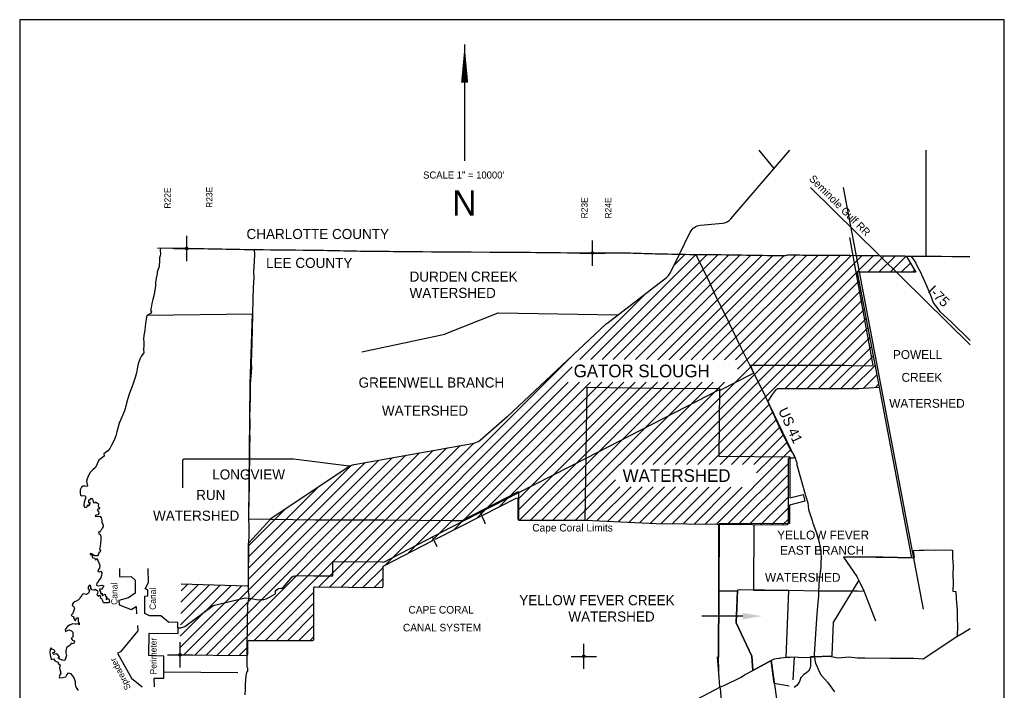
# Model space of a CAD drawing. Extents: x 142553 to 220553, y 797611 to 905038.
# Tile 2 of 2: x 142553 to 220553, y 851912 to 905038. Entities that reach past the tile are written whole.
import ezdxf
from ezdxf.enums import TextEntityAlignment as Align

# ---------------------------------------------------------------- set-up
doc = ezdxf.new("R2010")
doc.units = 0
doc.header["$LTSCALE"] = 2000
doc.header["$PDMODE"] = 34
doc.header["$PDSIZE"] = 200
for name, pattern in [('DASHED', [0]), ('PHANTOM', [0]), ('STREAM', [0])]:
    doc.linetypes.add(name, pattern=pattern)
doc.layers.get('0').update_dxf_attribs({"linetype": 'CONTINUOUS'})
for name, color, linetype in [('BORDER', 1, 'CONTINUOUS'), ('CITY', 14, 'DASHED'), ('COUNTY', 15, 'PHANTOM'), ('MAJROADS', 9, 'CONTINUOUS'), ('RR', 12, 'CONTINUOUS'), ('TEXT', 7, 'CONTINUOUS'), ('TRUNKS', 5, 'STREAM'), ('WATER', 4, 'CONTINUOUS'), ('WSFILL', 13, 'CONTINUOUS'), ('WSHEDS', 3, 'CONTINUOUS')]:
    doc.layers.add(name, color=color, linetype=linetype)

# ---------------------------------------------------------------- blocks, each defined once
blk = doc.blocks.new('*X')
at = {"color": 0}
for p, q in [((187809, 878122), (196111, 886424)), ((188690, 878119), (196985, 886414)), ((189570, 878115), (197868, 886413)), ((190451, 878112), (198742, 886403)), ((191332, 878109), (199612, 886389)), ((192212, 878106), (200482, 886375)), ((192747, 869802), (209294, 886349)), ((193093, 878103), (201352, 886361)), ((193631, 869802), (210167, 886338)), ((193974, 878099), (202222, 886347)), ((194369, 885566), (195244, 886440)), ((194854, 878096), (203092, 886334)), ((195735, 878093), (204037, 886395)), ((196616, 878090), (204899, 886373)), ((197496, 878087), (205775, 886365)), ((198377, 878083), (206661, 886367)), ((199258, 878080), (207546, 886369)), ((199411, 877350), (208421, 886360)), ((209742, 885029), (211041, 886328)), ((210626, 885029), (211914, 886317)), ((211510, 885029), (212787, 886307)), ((212394, 885029), (213118, 885754)), ((213278, 885029), (213444, 885195)), ((194515, 869802), (209041, 884328)), ((186928, 878125), (192195, 883392)), ((195398, 869802), (209183, 883586)), ((196282, 869802), (209324, 882843)), ((203180, 875816), (209465, 882100)), ((204064, 875816), (209606, 881357)), ((204948, 875816), (209747, 880615)), ((205832, 875816), (209888, 879872)), ((206716, 875816), (210029, 879129)), ((168010, 860090), (186637, 878718)), ((207600, 875816), (210171, 878386)), ((168885, 860082), (186328, 877525)), ((208484, 875816), (210312, 877644)), ((209395, 875843), (210453, 876901)), ((171554, 861867), (186006, 876319)), ((173362, 862791), (186890, 876319)), ((175170, 863715), (187773, 876319)), ((176978, 864639), (188657, 876319)), ((178785, 865563), (189541, 876319)), ((180593, 866487), (190425, 876319)), ((182025, 867035), (191309, 876319)), ((182025, 866151), (192193, 876319)), ((182176, 865418), (193077, 876319)), ((183057, 865415), (193961, 876319)), ((183937, 865411), (194845, 876319)), ((184818, 865408), (195728, 876319)), ((190095, 869802), (196612, 876319)), ((190979, 869802), (197496, 876319)), ((191863, 869802), (198380, 876319)), ((210341, 875905), (210594, 876158)), ((197166, 869802), (201924, 874559)), ((198050, 869802), (202203, 873955)), ((198934, 869802), (202482, 873350)), ((199818, 869802), (202762, 872745)), ((200702, 869802), (203049, 872149)), ((166259, 860107), (177458, 871307)), ((167134, 860099), (178535, 871500)), ((200916, 869132), (203337, 871553)), ((157315, 854699), (173152, 870536)), ((158191, 854691), (174229, 870729)), ((159066, 854682), (175305, 870922)), ((161135, 855867), (176382, 871114)), ((197753, 865085), (203620, 870952)), ((155564, 854716), (170999, 870151)), ((156440, 854708), (172075, 870343)), ((160670, 860706), (169922, 869958)), ((160670, 861589), (168811, 869731)), ((185698, 865405), (190082, 869789)), ((198629, 865077), (203445, 869893)), ((203893, 870341), (203934, 870382)), ((199505, 865069), (203445, 869009)), ((186579, 865402), (189755, 868577)), ((160670, 862473), (166279, 868083)), ((187456, 865394), (190101, 868039)), ((188300, 865355), (190981, 868036)), ((189145, 865315), (191861, 868032)), ((189989, 865276), (192741, 868028)), ((190833, 865237), (193621, 868024)), ((191678, 865197), (194501, 868020)), ((192522, 865158), (195381, 868017)), ((193381, 865132), (196261, 868013)), ((194255, 865123), (197141, 868009)), ((195130, 865114), (198021, 868005)), ((196004, 865104), (198902, 868001)), ((196879, 865095), (199782, 867998)), ((200380, 865061), (203445, 868125)), ((201256, 865053), (203445, 867241)), ((160670, 863357), (163572, 866259)), ((202132, 865044), (203445, 866357)), ((203007, 865036), (203445, 865473)), ((169760, 860073), (171341, 861654)), ((170636, 860065), (171341, 860770)), ((155263, 855299), (160156, 860192)), ((155278, 856197), (159300, 860219)), ((155292, 857095), (158444, 860247)), ((155306, 857993), (157587, 860275)), ((155320, 858892), (156731, 860302)), ((155335, 859790), (155875, 860330)), ((162019, 855867), (165852, 859700)), ((162903, 855867), (165852, 858817)), ((163786, 855867), (165852, 857933)), ((164670, 855867), (165852, 857049)), ((165554, 855867), (165852, 856165)), ((159941, 854674), (160617, 855350))]:
    blk.add_line(p, q, dxfattribs=at)
blk = doc.blocks.new('TICK')
at = {"color": 0}
for points in [[(0, -500), (0, 500)], [(-500, 0), (500, 0)]]:
    blk.add_lwpolyline(points, dxfattribs=at)
blk.add_point((0, 0), dxfattribs=at)

msp = doc.modelspace()

# ---------------------------------------------------------------- linework, layer by layer
at = {"layer": 'BORDER', "color": 0}
msp.add_lwpolyline([(142553, 799038), (220553, 799038), (220553, 905038), (142553, 905038)], close=True, dxfattribs=at)
at = {"layer": 'CITY', "color": 0}
for points in [[(152704, 881643), (160973, 881731), (160774, 876172), (160681, 865499), (165967, 865414), (171400, 865413), (176785, 865354), (177602, 865377), (182078, 867657), (182075, 865402), (187348, 865388), (187499, 875932), (192795, 875851), (197979, 875822), (197937, 870471), (203574, 870421), (203567, 867149), (204626, 867424), (204750, 866898), (203543, 866570), (203524, 865133), (197957, 865112), (197910, 854551)], [(197812, 854555), (197936, 852931)], [(197936, 852931), (197992, 852199), (198053, 852074), (198292, 849171), (198917, 849133), (198901, 846308), (198209, 846286), (198188, 844578), (198203, 843667), (198159, 838439), (197941, 834826), (197859, 833638), (200316, 833537)]]:
    msp.add_lwpolyline(points, dxfattribs=at)
at = {"layer": 'COUNTY', "color": 0, "const_width": 100}
for points in [[(194805, 886449), (193006, 886483), (190661, 886554), (187671, 886546), (184101, 886586), (183864, 886586), (182227, 886609), (176874, 886630), (172180, 886671), (171346, 886686), (170022, 886688), (166187, 886765), (160893, 886819), (154508, 886938), (153463, 886938)], [(212808, 886306), (208887, 886354), (208291, 886361), (207917, 886369), (205273, 886364), (203468, 886409), (203133, 886333), (198116, 886413), (197109, 886415), (196675, 886413), (194805, 886449)], [(217840, 886265), (214022, 886292), (212808, 886306)]]:
    msp.add_lwpolyline(points, dxfattribs=at)
at = {"layer": 'MAJROADS', "color": 0}
for points in [[(161147, 886850), (161139, 886834), (161144, 886431), (161115, 885912), (161083, 885024), (161089, 884622), (161049, 883810), (161026, 882938), (160999, 881673), (160932, 879403), (160895, 877820), (160909, 877426), (160816, 876203), (160806, 876052), (160805, 875885), (160801, 875374), (160798, 875005), (160794, 874469), (160775, 874142), (160763, 873715), (160785, 873203), (160781, 872759), (160761, 872307), (160783, 871913), (160770, 871218), (160767, 870908), (160733, 868503), (160711, 866702), (160690, 866174), (160685, 865562), (160697, 864875), (160682, 862940), (160671, 862546), (160647, 861516), (160651, 860979), (160645, 860234), (160658, 859714), (160666, 859588), (160706, 859446), (160714, 859353), (160688, 859186), (160687, 859144), (160627, 858876), (160592, 858684), (160583, 858609), (160590, 858508), (160585, 857745), (160574, 857394), (160581, 857285), (160584, 856598), (160566, 856447), (160554, 855936), (160555, 854863), (160555, 853799), (160580, 853749), (160604, 853690), (160594, 853480), (160594, 853405), (160560, 853380), (160526, 853288), (160492, 853230), (160474, 853046), (160427, 852367), (160424, 851965), (160396, 851546)], [(196126, 886440), (197215, 884170), (197817, 882875), (198106, 882336), (198684, 881159), (199699, 879007), (200698, 877005), (201301, 875861), (203644, 871000), (203942, 870412), (203983, 870328), (204024, 870243), (204049, 870134), (204114, 869924), (204121, 869773), (204816, 867355), (204995, 866759), (205042, 866231), (205148, 865912), (205230, 865676), (205337, 865374), (205386, 865164), (205747, 864181), (205780, 864022), (205829, 863954), (205837, 863828), (205877, 863602), (205983, 863165), (206023, 862922), (206029, 862687), (206053, 862495), (206024, 861984), (206022, 861632), (205897, 860669), (205832, 859773), (205846, 859404), (205756, 858575), (205673, 857579), (205513, 855167), (205520, 855066), (205485, 854882), (205501, 854740), (205525, 854564), (205540, 854329), (205605, 854060), (205745, 853707), (205844, 853497), (206034, 853110), (206557, 852553), (207105, 851787)], [(213139, 886311), (213314, 886126), (213413, 885966), (213537, 885739), (213669, 885453), (213893, 885082), (214445, 883855), (214758, 883090), (214807, 882931), (214873, 882763), (214947, 882586), (215104, 882359), (215436, 881912), (216360, 881067), (217840, 879612)], [(207809, 862449), (207817, 862449), (209133, 862473), (209418, 862488), (210373, 862456), (210934, 862468), (213297, 862400), (213448, 862425), (213351, 862978), (213821, 863025), (214215, 863014), (214408, 863038), (215069, 863016), (215799, 863036), (216452, 863006), (216456, 862402), (216493, 861774), (216471, 861070), (216508, 860441), (216478, 859779), (216713, 859744), (216742, 859149), (216819, 858235), (216815, 857674), (216835, 856986), (216821, 856207)], [(208914, 859778), (205832, 859773), (203476, 859827), (199656, 859865), (199421, 859833), (199339, 857806), (199310, 857379), (199301, 857270), (200563, 854621), (200643, 853473)], [(208914, 859778), (209389, 859790)], [(192525, 849251), (198077, 852176), (198355, 852300), (199700, 852952), (199970, 853151), (200643, 853473), (201897, 854167), (202359, 854398), (202477, 854423), (202770, 854462), (202846, 854487), (203282, 854542), (203710, 854564), (204765, 854523), (205525, 854564), (206702, 854609), (207396, 854486), (208210, 854564), (208930, 854492), (209500, 854496), (211502, 854456), (213396, 854458), (214133, 854419), (216802, 856176), (217282, 856457), (217840, 856809)], [(202087, 854263), (202497, 851228), (202859, 851228), (203268, 849155)]]:
    msp.add_lwpolyline(points, dxfattribs=at)
at = {"layer": 'RR', "color": 0}
for points in [[(205210, 891736), (217840, 879276)], [(207775, 891740), (214114, 858330)]]:
    msp.add_lwpolyline(points, dxfattribs=at)
at = {"layer": 'TEXT', "color": 0}
for p, q in [((177800, 903062), (177800, 893860)), ((199840, 857788), (196585, 857788))]:
    msp.add_line(p, q, dxfattribs=at)
msp.add_lwpolyline([(177800, 903062, 0, 560, 0), (177800, 900061, 560, 560, 0)], format="xyseb", dxfattribs=at)
msp.add_solid([(199840, 858038), (199840, 857538), (201340, 857788)], dxfattribs=at)
at = {"layer": 'TRUNKS', "color": 0}
for points in [[(155088, 856868), (155327, 856872), (155644, 856956), (157872, 858637), (160413, 859240), (160884, 859173), (161192, 859141), (161475, 859083), (161667, 859096), (161882, 859110), (162074, 859162), (162346, 859284), (162717, 859498), (162817, 859567), (162825, 859642), (162828, 859760), (162874, 859844), (162968, 859933), (163059, 859985), (163265, 860009), (163338, 860011), (163417, 860044), (164026, 860772), (164121, 860870), (164217, 860944), (164349, 860985), (164481, 861008), (165863, 860994), (166046, 860970), (167350, 860976), (167357, 862111), (171288, 862080), (171402, 862064), (176786, 864866), (182098, 867591), (187436, 870298), (197939, 875707), (198011, 875694), (198084, 875718), (200522, 876964), (200699, 877060), (200464, 877597), (200467, 877639), (200507, 877682), (201309, 877657), (207908, 877659), (209022, 877615), (210161, 877636), (208315, 887777)], [(179022, 866013), (179180, 865652), (179347, 865317), (179393, 865170), (179406, 865107)], [(175628, 863289), (175248, 864066)], [(150467, 861551), (150461, 860955), (150496, 860913), (151394, 860917), (151710, 860646), (151697, 859598), (151165, 859232), (150410, 859030), (150435, 858683), (151390, 858312), (151785, 858552), (151808, 857961)], [(153226, 852192), (153218, 852864), (153977, 852887), (153981, 854622), (152779, 854666), (152806, 856442), (155095, 856425), (155082, 857284), (154330, 857312), (153724, 857815), (152841, 857813), (152472, 857998), (152472, 859377), (152693, 859401), (152697, 859862), (152504, 859942), (152757, 860463), (152720, 861551)], [(151879, 857034), (151913, 856622), (150545, 854953), (150303, 854849), (151402, 852873), (152257, 852192)], [(153978, 853375), (159827, 853326)]]:
    msp.add_lwpolyline(points, dxfattribs=at)
at = {"layer": 'WATER', "color": 0}
for points in [[(153704, 886928), (153694, 886744), (153701, 886493), (153675, 886342), (153640, 886175), (153639, 885999), (153638, 885815), (153595, 885681), (153602, 885463), (153525, 885271), (153448, 885029), (153438, 884904), (153430, 884794), (153353, 884552), (153317, 884200), (153315, 883915), (153263, 883631), (153193, 883271), (153107, 882878), (153029, 882560), (152968, 882234), (152917, 882000), (152983, 881891), (152940, 881757), (152797, 881699), (152621, 881600), (152559, 881156), (152506, 880746), (152462, 880403), (152392, 880027), (152365, 879759), (152389, 879499), (152395, 879239), (152360, 878904), (152400, 878636), (152197, 878420), (152061, 878136), (151950, 877776), (151864, 877392), (151803, 877065), (151700, 876697), (151528, 876137), (151366, 875711), (151213, 875369), (151050, 874775), (150990, 874533), (150844, 874056), (150640, 873547), (150444, 873071), (150332, 872669), (150247, 872377), (150161, 872059), (150016, 871683), (149829, 871341), (149693, 871065), (149516, 870865), (149331, 870724), (149230, 870650), (149245, 870474), (149027, 870307), (148824, 870133), (148680, 869866), (148552, 869574), (148358, 869365), (148148, 869157), (147995, 868932), (147893, 868665), (147833, 868481), (147923, 868112), (147864, 868054), (147747, 868096), (147588, 868097), (147445, 868015), (147334, 867781), (147333, 867546), (147365, 867370), (147423, 867328), (147608, 867335), (147750, 867309), (147783, 867208), (147706, 866974), (147654, 866824), (147628, 866581), (147694, 866421), (147827, 866404), (147920, 866512), (147929, 866596), (147987, 866520), (148080, 866611), (148139, 866695), (148140, 866787), (148039, 866729), (148031, 866838), (148032, 866972), (148125, 867055), (148251, 867138), (148326, 867020), (148384, 866928), (148366, 866802), (148550, 866759), (148568, 866851), (148793, 866682), (148783, 866515), (148808, 866431), (148874, 866388), (148840, 866271), (148756, 866272), (148689, 866147), (148797, 866096), (148821, 865920), (148745, 865820), (148594, 865779), (148535, 865712), (148744, 865677), (148903, 865701), (149003, 865583), (149052, 865357), (149068, 865239), (149084, 865156), (149142, 865080), (149174, 864895), (149090, 864745), (149013, 864595), (148937, 864512), (148870, 864453), (148794, 864437), (148810, 864328), (148952, 864235), (148968, 864051), (148991, 863833), (148929, 863314), (148886, 863105), (148944, 862979), (148893, 862862), (148825, 862829), (148791, 862703), (148706, 862578), (148497, 862554), (148247, 862715), (148138, 862758), (148129, 862683), (148330, 862589), (148295, 862472), (148379, 862404), (148496, 862370), (148570, 862252), (148688, 862344), (148746, 862201), (148820, 862016), (148902, 861831), (148884, 861597), (148808, 861472), (148756, 861313), (148840, 861296), (148983, 861362), (149049, 861219), (149039, 861010), (148971, 860826), (148861, 860676), (148760, 860542), (148742, 860459), (148675, 860409), (148649, 860250), (148782, 860182), (148942, 860223), (149093, 860239), (149201, 860196), (149201, 860104), (149125, 860029), (149082, 859937), (148957, 859921), (148890, 859938), (148872, 859846), (148964, 859720), (148946, 859595), (149013, 859552), (149088, 859610), (149096, 859518), (149087, 859434), (149230, 859467), (149322, 859525), (149355, 859366), (149488, 859289), (149396, 859189), (149395, 859114), (149521, 859163), (149605, 859163), (149670, 858945), (149577, 858845), (149393, 858854), (149201, 858847), (149101, 859049), (149052, 859158), (148960, 859218), (148969, 859326), (148953, 859368), (148869, 859419), (148777, 859344), (148686, 859529), (148762, 859696), (148738, 859805), (148637, 859806), (148538, 859899), (148445, 859841), (148278, 859875), (148186, 860002), (148196, 860194), (148071, 860237), (147978, 860112), (147977, 859945), (148093, 859826), (148042, 859668), (148008, 859601), (147848, 859510), (147723, 859536), (147589, 859545), (147487, 859437), (147420, 859328), (147344, 859262), (147318, 859178), (147225, 859070), (147015, 858979), (146830, 858897), (146746, 858755), (146703, 858621), (146811, 858570), (146894, 858411), (146825, 858143), (146732, 857976), (146639, 857876), (146697, 857775), (146806, 857766), (146822, 857649), (146880, 857565), (146921, 857455), (147005, 857497), (147048, 857647), (147174, 857646), (147173, 857479), (147188, 857336), (147263, 857227), (147262, 857101), (147187, 857169), (147061, 857145), (146936, 857154), (146768, 857172), (146550, 857089), (146348, 856965), (146196, 856807), (146145, 856665), (146178, 856573), (146287, 856622), (146447, 856705), (146656, 856628), (146756, 856510), (146771, 856317), (146779, 856175), (146719, 856100), (146635, 856017), (146743, 855873), (146860, 855864), (146901, 855772), (146808, 855597), (146683, 855614), (146632, 855623), (146556, 855515), (146447, 855398), (146421, 855398), (146270, 855265), (146218, 855039), (146209, 854872), (146257, 854671), (146215, 854520), (146172, 854420), (146121, 854269), (145911, 854296), (145736, 854389), (145586, 854482), (145695, 854557), (145571, 854734), (145471, 854801), (145354, 854786), (145253, 854744), (145195, 854812), (145178, 854904), (145329, 854936), (145330, 855045), (145264, 855113), (145163, 855139), (145055, 855290), (144962, 855157), (144944, 854914), (145000, 854587), (145041, 854352), (145234, 854401), (145350, 854249), (145450, 854207), (145567, 854164), (145633, 854005), (145750, 853928), (145698, 853703), (145772, 853468), (145804, 853283), (145736, 853141), (145693, 852991), (145718, 852907), (145961, 852922), (146196, 852971), (146297, 853129), (146407, 853287), (146591, 853244), (146682, 853101), (146824, 852958), (146898, 852756), (146939, 852605), (146954, 852404), (146987, 852245), (147069, 852052), (147177, 851900)], [(153713, 886928), (153704, 886928)]]:
    msp.add_lwpolyline(points, dxfattribs=at)
at = {"layer": 'WSHEDS', "color": 0}
for points in [[(194784, 886406), (195672, 888206, -0.261184), (196478, 888759), (198232, 888918, 0.195441), (198901, 889264), (203563, 894707, 0.319832)], [(202322, 893258), (201134, 894707, 0.303645)], [(168907, 869766, -0.034753), (169041, 869800), (178554, 871503, 0.13571), (179035, 871734), (181168, 873592, 0.009104), (181195, 873616), (188986, 880920, -0.024478), (189061, 880983), (193785, 884614, 0.114809), (194072, 884964), (194784, 886406, -0.261184)], [(189909, 881635), (180475, 881797, 0.099432), (180436, 881789), (176240, 880117, -0.041553), (176225, 880112), (169664, 878692, 0.044443)], [(179232, 865791), (181879, 867144, -0.560436), (182025, 867055), (182025, 865518, 0.413114), (182125, 865418), (187365, 865399, -0.010736), (187369, 865398), (192966, 865137, 0.008986), (192970, 865137), (197836, 865084, 0.000355), (197837, 865084), (203344, 865033, 0.41695), (203445, 865133), (203445, 870226, -0.410899), (203544, 870326), (203847, 870329, 0.55383), (203935, 870474), (203853, 870640, 0.044994), (203843, 870655), (203617, 870956, -0.051765), (203607, 870974), (203334, 871557, 0.003283), (203334, 871558), (202781, 872704, -0.004284), (202780, 872706), (201846, 874729, -0.254467), (201852, 874824), (202180, 875342, -0.024244), (202185, 875349), (202518, 875777, -0.231443), (202597, 875816), (208983, 875816, 0.016482), (208990, 875816), (210638, 875925)], [(155343, 860347, -0.000944), (155344, 860347), (160567, 860179, 0.423685), (160670, 860279), (160670, 863536, -0.188527), (160696, 863604), (162441, 865495, -0.058247), (162459, 865510), (168646, 869676, -0.075314), (168673, 869689), (169041, 869800)], [(168646, 869676), (164249, 870212, 0.030302), (164237, 870213), (155559, 870213, 0.414214), (155459, 870113), (155459, 867957)], [(175494, 863881), (179075, 865711, -0.560436)], [(197950, 853371), (197906, 854580, -0.022057), (197905, 854589), (197943, 859794, 0.00237), (197943, 859795), (197930, 865113)], [(155254, 854719), (160516, 854668, 0.41706), (160617, 854768), (160617, 855767, -0.414214), (160717, 855867), (165752, 855867, 0.414214), (165852, 855967), (165852, 860010, -0.41707), (165953, 860110), (171240, 860059, 0.41707), (171341, 860159), (171341, 861697, -0.281693), (171395, 861786), (175272, 863767, -0.560436)], [(209024, 860631), (207011, 857331, 0.128358), (206996, 857283), (206900, 854685, -0.473452), (206776, 854591), (206702, 854609), (206702, 854609), (205526, 854564, 0.003745), (205524, 854564), (205201, 854564), (205201, 853815), (205156, 853613), (205036, 853441), (204879, 853291), (204677, 853157), (204445, 852910), (204445, 852917), (204340, 852618), (204258, 852469), (204116, 852282), (203914, 852125)]]:
    msp.add_lwpolyline(points, format="xyb", dxfattribs=at)
for points in [[(214326, 894707), (214326, 886285), (212808, 886285)], [(212808, 886285), (213541, 885029), (208908, 885029), (210638, 875925)], [(210638, 875925), (213205, 862418), (210934, 862468), (209133, 862473), (207817, 862449), (208881, 860918), (209145, 860413), (209417, 859791), (210340, 857409)], [(200718, 865058), (200676, 859855), (203454, 859831), (203258, 854521), (203893, 854557), (203794, 852753)], [(203518, 852237), (202331, 852458), (202087, 854263), (201795, 854111), (200643, 853473), (200563, 854621), (199301, 857270), (199310, 857379), (199339, 857806), (199418, 859767), (197961, 859767)]]:
    msp.add_lwpolyline(points, dxfattribs=at)

# ---------------------------------------------------------------- block references
at = {"layer": 'TEXT', "color": 0, "xscale": 2, "yscale": 2, "zscale": 2}
for p in [(155783, 886914), (187921, 886547), (155254, 854719), (187242, 854601)]:
    msp.add_blockref('TICK', p, dxfattribs=at)
at = {"layer": 'WSFILL', "color": 0}
msp.add_blockref('*X', (0, 0), dxfattribs=at)

# ---------------------------------------------------------------- texts
at = {"layer": 'CITY', "color": 0}
msp.add_text('Cape Coral Limits', height=600, dxfattribs=at).set_placement((183161, 864494))
at = {"layer": 'TEXT', "color": 0}
for s, height, p in [('SCALE 1" = 10000\'', 560.11, (177725, 892453)), ('N', 2000, (177781, 889526)), ('GREENWELL BRANCH', 800, (175169, 875896)), ('WATERSHED', 800, (174663, 873668)), ('LONGVIEW', 800, (160689, 868613)), ('RUN', 800, (157690, 866992)), ('WATERSHED', 800, (156535, 865343)), ('YELLOW FEVER', 700, (206201, 863864)), ('EAST BRANCH', 700, (206116, 862654)), ('WATERSHED', 700, (204584, 860507))]:
    msp.add_text(s, height=height, dxfattribs=at).set_placement(p, align=Align.CENTER)
for s, height, rotation, p in [('Seminole Gulf RR', 600, 315, (205044, 892377)), ('R22E', 500, 90, (154511, 890074)), ('R23E', 500, 90, (157823, 890132)), ('R23E', 500, 90, (187538, 889300)), ('R24E', 500, 90, (189425, 889287)), ('I-75', 800, 315, (214438, 883512)), ('GATOR SLOUGH', 1000, 359.97971, (186437, 876713)), ('US 41', 800, 295, (202621, 874078)), ('WATERSHED', 1000, 359.97971, (190319, 868426)), ('Canal', 500, 90, (150299, 858683)), ('Canal', 500, 90, (153339, 858287)), ('Perimeter', 500, 90, (153394, 853177)), ('Spreader', 500, 117, (151378, 852097))]:
    msp.add_text(s, height=height, rotation=rotation, dxfattribs=at).set_placement(p)
for s, height, p in [('CHARLOTTE COUNTY', 800, (160520, 887660)), ('LEE COUNTY', 800, (162073, 885370)), ('DURDEN CREEK', 800, (173436, 884289)), ('WATERSHED', 800, (173436, 882994)), ('POWELL ', 700, (211733, 878161)), ('CREEK', 700, (212413, 876355)), ('WATERSHED', 700, (211437, 874294)), ('YELLOW FEVER CREEK', 800, (182127, 858652)), ('CAPE CORAL', 600, (173355, 857992)), ('WATERSHED', 800, (186017, 857357)), ('CANAL SYSTEM', 600, (172913, 856579))]:
    msp.add_text(s, height=height, dxfattribs=at).set_placement(p)

doc.saveas('drawing.dxf')
